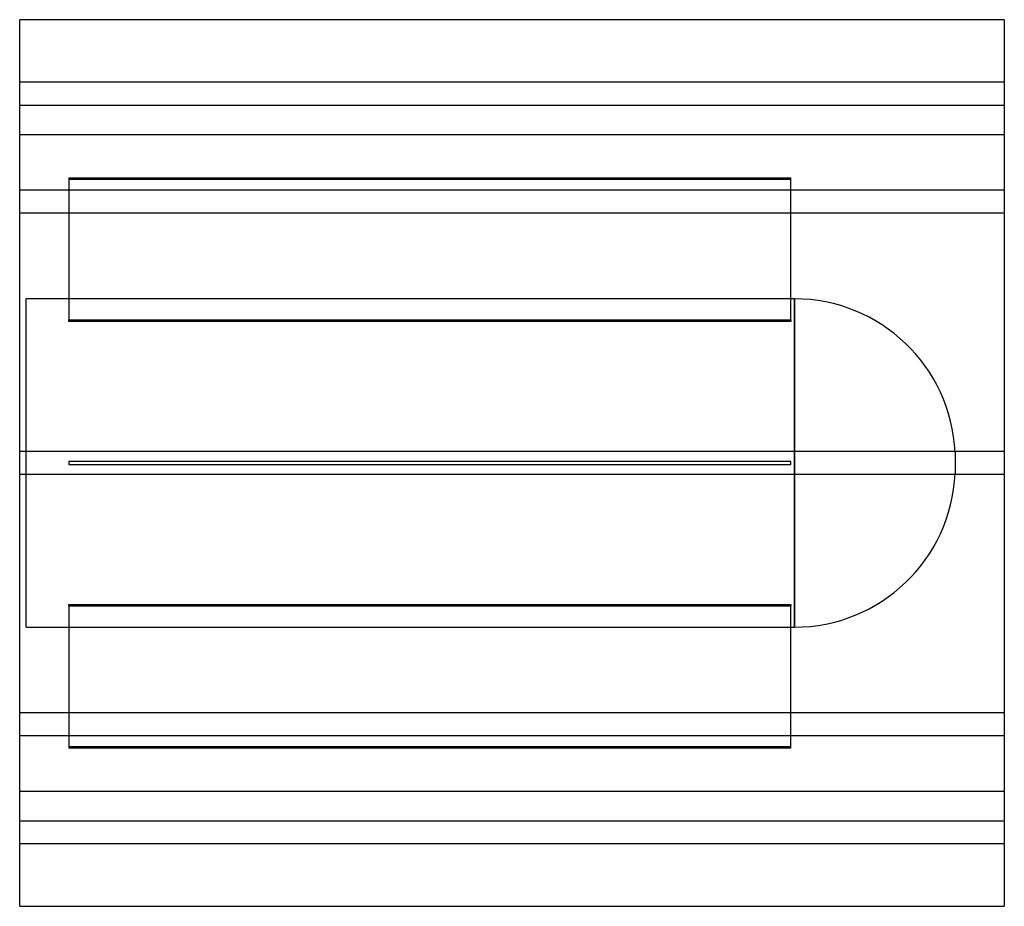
# Model space of a CAD drawing. Header units: millimetres. Extents: x -300 to 300, y -270 to 270.
import ezdxf

# ---------------------------------------------------------------- set-up
doc = ezdxf.new("R2010")
doc.units = ezdxf.units.MM
doc.layers.add('HIDDEN', color=7, linetype='Continuous')
doc.layers.add('THICK', color=7, linetype='Continuous')

msp = doc.modelspace()

# ---------------------------------------------------------------- linework, layer by layer
at = {"layer": 'HIDDEN'}
for p, q in [((300, 232), (-300, 232)), ((-300, 218), (300, 218)), ((-300, 200), (300, 200)), ((-270, 173.7), (170, 173.7)), ((-270, 173.7), (-270, 87.1)), ((170, 172.7), (-270, 172.7)), ((170, 87.1), (170, 173.7)), ((300, 166.1), (-300, 166.1)), ((300, 166.1), (-300, 166.1)), ((300, 152.1), (-300, 152.1)), ((300, 152.1), (-300, 152.1)), ((172.1, 100), (-296, 100)), ((-296, -100), (-296, 100)), ((172.1, 0), (172.1, 100)), ((172.1, 100), (172.1, -100)), ((-270, 87.1), (170, 87.1)), ((-270, 86.1), (-270, 87.1)), ((170, 86.1), (-270, 86.1)), ((170, 87.1), (170, 86.1)), ((300, 7), (-300, 7)), ((300, 7), (-300, 7)), ((270, 6.43), (270, -6.43)), ((-270, 1), (-270, 1)), ((-270, 1), (-270, -1)), ((170, 1), (-270, 1)), ((170, 1), (170, 1)), ((170, -1), (170, 1)), ((-270, -1), (-270, -1)), ((-270, -1), (170, -1)), ((170, -1), (170, -1)), ((172.1, -100), (172.1, 0)), ((300, -7), (-300, -7)), ((300, -7), (-300, -7)), ((-270, -87.1), (-270, -86.1)), ((-270, -86.1), (170, -86.1)), ((170, -87.1), (-270, -87.1)), ((-270, -87.1), (-270, -173.7)), ((170, -86.1), (170, -87.1)), ((170, -173.7), (170, -87.1)), ((-296, -100), (172.1, -100)), ((300, -152.1), (-300, -152.1)), ((300, -152.1), (-300, -152.1)), ((300, -166.1), (-300, -166.1)), ((300, -166.1), (-300, -166.1)), ((-270, -172.7), (170, -172.7)), ((170, -173.7), (-270, -173.7)), ((300, -200), (-300, -200)), ((-300, -218), (300, -218)), ((300, -232), (-300, -232))]:
    msp.add_line(p, q, dxfattribs=at)
for centre, start, end in [((172.1, 2), 2.58857, 89.99998), ((172.1, -2), 270.00002, 357.41143)]:
    msp.add_arc(centre, 98, start, end, dxfattribs=at)
at = {"layer": 'THICK'}
for p, q in [((300, 270), (-300, 270)), ((-300, -270), (-300, 270)), ((300, 270), (300, -270)), ((-300, -270), (300, -270))]:
    msp.add_line(p, q, dxfattribs=at)

doc.saveas('drawing.dxf')
